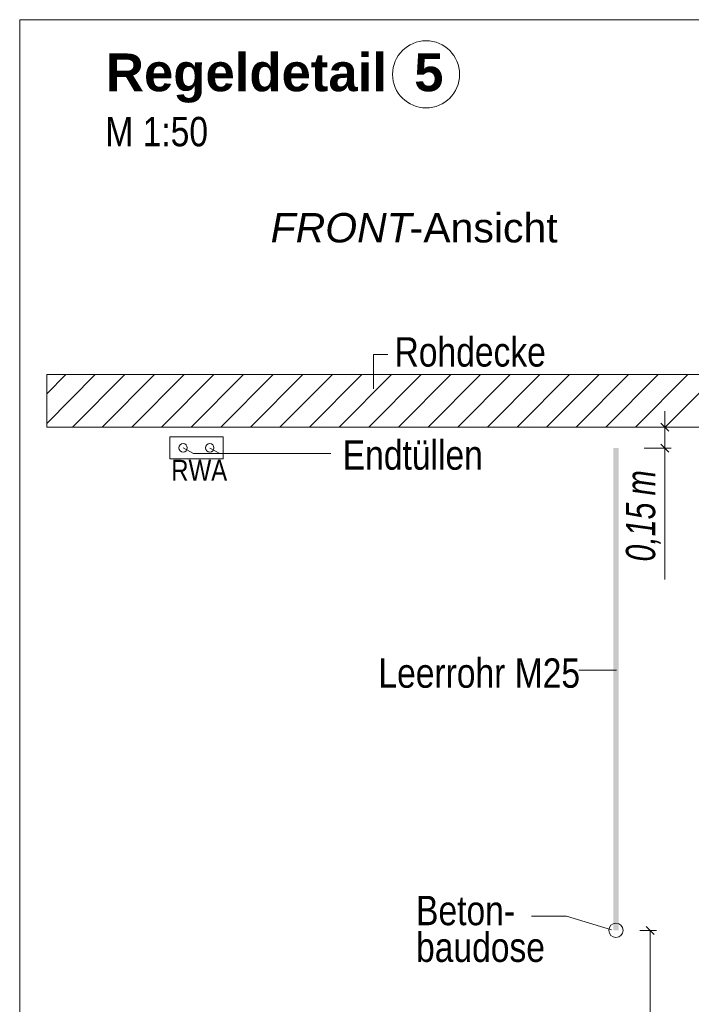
# Model space of a CAD drawing. Extents: x -620 to 300, y 62 to 1112.
# Tile 241 of 256: x 117 to 149, y 855 to 902. Entities that reach past the tile are written whole.
import ezdxf
from ezdxf.lldxf.tags import DXFTag

# ---------------------------------------------------------------- set-up
doc = ezdxf.new("R2010")
doc.units = 0
doc.layers.get('0').update_dxf_attribs({"lineweight": 13})
for name, color, linetype, lineweight, true_color in [('E_Aussparung Bemaßung-A06G9S0H8I', 5, 'Continuous', 9, 0x0000ff), ('E_Betonbaudose', 1, 'Continuous', 13, 0xff0000), ('E_Detail_Beschriftung', 7, 'Continuous', 13, 0x009900), ('E_Detail_Wandschraffur', 7, 'Continuous', 5, 0xc0c0c0), ('E_FT_RWA', 7, 'Continuous', 13, 0xe26e0e), ('E_Leerrohr Beschriftung', 1, 'Continuous', 9, 0xff0000)]:
    doc.layers.add(name, color=color, linetype=linetype, lineweight=lineweight, true_color=true_color)
doc.layers.add('E_Detail_Linie_Text_Bem', color=7, linetype='Continuous', lineweight=13)
doc.styles.get("Standard").update_dxf_attribs({"font": 'ARIALN.TTF'})
tags = doc.linetypes.add('fein_strichliert', pattern=[4, 1, -2, 1]).pattern_tags.tags
tags[8:9] = [DXFTag(74, 4), DXFTag(75, 0), DXFTag(340, '0'), DXFTag(46, 0.0), DXFTag(50, 0.0), DXFTag(44, 0.0), DXFTag(45, 0.0)]
tags[6:7] = [DXFTag(74, 4), DXFTag(75, 0), DXFTag(340, '0'), DXFTag(46, 0.0), DXFTag(50, 0.0), DXFTag(44, 0.0), DXFTag(45, 0.0)]
tags[4:5] = [DXFTag(74, 4), DXFTag(75, 0), DXFTag(340, '0'), DXFTag(46, 0.0), DXFTag(50, 0.0), DXFTag(44, 0.0), DXFTag(45, 0.0)]
tags = doc.linetypes.add('fein_strichliert-A06G9S0L8I', pattern=[4, 1, -2, 1]).pattern_tags.tags
tags[8:9] = [DXFTag(74, 4), DXFTag(75, 0), DXFTag(340, '0'), DXFTag(46, 0.0), DXFTag(50, 0.0), DXFTag(44, 0.0), DXFTag(45, 0.0)]
tags[6:7] = [DXFTag(74, 4), DXFTag(75, 0), DXFTag(340, '0'), DXFTag(46, 0.0), DXFTag(50, 0.0), DXFTag(44, 0.0), DXFTag(45, 0.0)]
tags[4:5] = [DXFTag(74, 4), DXFTag(75, 0), DXFTag(340, '0'), DXFTag(46, 0.0), DXFTag(50, 0.0), DXFTag(44, 0.0), DXFTag(45, 0.0)]

# ---------------------------------------------------------------- blocks, each defined once
blk = doc.blocks.new('Referenz-A06G9S0M8I')
at = {"layer": 'E_Aussparung Bemaßung-A06G9S0H8I', "linetype": 'Continuous', "ltscale": 0.13}
for p, q in [((148.161, 883.063), (148.161, 875.025)), ((148.461, 882.299), (147.161, 882.299)), ((147.97, 882.49), (148.352, 882.108)), ((147.97, 881.49), (148.352, 881.109)), ((148.461, 881.299), (147.161, 881.299)), ((147.652, 858.108), (147.27, 858.49)), ((147.761, 858.299), (146.961, 858.299)), ((147.461, 858.299), (147.461, 844.299))]:
    blk.add_line(p, q, dxfattribs=at)
at = {"layer": 'E_Betonbaudose', "linetype": 'Continuous', "ltscale": 0.13}
for centre, radius in [((125.159, 881.309), 0.2), ((126.434, 881.309), 0.2), ((145.82, 858.299), 0.34)]:
    blk.add_circle(centre, radius, dxfattribs=at)
at = {"layer": 'E_Detail_Linie_Text_Bem', "linetype": 'fein_strichliert-A06G9S0L8I', "ltscale": 0.65}
for p, q in [((180.129, 901.727), (117.359, 901.727)), ((117.359, 901.727), (117.359, 840.41))]:
    blk.add_line(p, q, dxfattribs=at)
at = {"layer": 'E_Detail_Linie_Text_Bem', "color": 0, "linetype": 'Continuous', "ltscale": 0.13}
for p, q in [((134.25, 884.12), (134.25, 885.768)), ((134.25, 885.768), (134.937, 885.768)), ((125.649, 881.038), (125.159, 881.309)), ((125.649, 881.038), (132.218, 881.038)), ((126.906, 881.038), (126.434, 881.299)), ((144.055, 870.713), (145.84, 870.713)), ((141.793, 858.973), (143.453, 858.973)), ((143.453, 858.973), (145.605, 858.332))]:
    blk.add_line(p, q, dxfattribs=at)
at = {"layer": 'E_Detail_Linie_Text_Bem', "linetype": 'Continuous', "ltscale": 0.13}
for p, q in [((169.976, 884.799), (118.649, 884.799)), ((118.649, 884.799), (118.649, 882.299)), ((118.649, 882.299), (129.041, 882.299)), ((118.649, 882.299), (167.476, 882.299)), ((129.041, 882.299), (169.976, 882.299))]:
    blk.add_line(p, q, dxfattribs=at)
blk.add_solid([(145.945, 881.3), (145.945, 858.299), (145.695, 881.299), (145.695, 858.299)], dxfattribs=at)
at = {"layer": 'E_Detail_Wandschraffur', "linetype": 'ByBlock', "ltscale": 0.13}
for p, q in [((118.649, 882.478), (120.97, 884.799)), ((121.299, 882.299), (123.799, 884.799)), ((124.127, 882.299), (126.627, 884.799)), ((126.956, 882.299), (129.456, 884.799)), ((129.784, 882.299), (132.284, 884.799)), ((132.612, 882.299), (135.112, 884.799)), ((135.441, 882.299), (137.941, 884.799)), ((138.269, 882.299), (140.769, 884.799)), ((141.098, 882.299), (143.598, 884.799)), ((143.926, 882.299), (146.426, 884.799)), ((146.755, 882.299), (149.255, 884.799))]:
    blk.add_line(p, q, dxfattribs=at)
at = {"layer": 'E_Detail_Wandschraffur', "linetype": 'fein_strichliert', "ltscale": 0.13}
for p, q in [((118.649, 883.892), (119.556, 884.799)), ((119.885, 882.299), (122.385, 884.799)), ((122.713, 882.299), (125.213, 884.799)), ((125.541, 882.299), (128.041, 884.799)), ((128.37, 882.299), (130.87, 884.799)), ((131.198, 882.299), (133.698, 884.799)), ((134.027, 882.299), (136.527, 884.799)), ((136.855, 882.299), (139.355, 884.799)), ((139.683, 882.299), (142.183, 884.799)), ((142.512, 882.299), (145.012, 884.799)), ((145.34, 882.299), (147.84, 884.799)), ((148.169, 882.299), (150.669, 884.799))]:
    blk.add_line(p, q, dxfattribs=at)
at = {"layer": 'E_FT_RWA', "linetype": 'Continuous', "ltscale": 0.13}
for p, q in [((124.522, 881.834), (127.072, 881.834)), ((124.522, 880.784), (124.522, 881.834)), ((127.072, 880.784), (127.072, 881.834)), ((124.522, 880.784), (127.072, 880.784))]:
    blk.add_line(p, q, dxfattribs=at)
at = {"layer": 'E_Leerrohr Beschriftung', "linetype": 'Continuous', "ltscale": 0.13}
blk.add_circle((136.758, 899.119), 1.6, dxfattribs=at)
at = {"layer": 'E_Aussparung Bemaßung-A06G9S0H8I', "linetype": 'Continuous', "ltscale": 0.13, "char_height": 1.4, "attachment_point": 1, "rotation": 90}
for s, insert in [('{\\W0.9;\\fArial Narrow|b0|i1;m}', (146.295, 879.04)), ('{\\W0.9;\\fArial Narrow|b0|i1;0,15 }', (146.295, 875.887))]:
    blk.add_mtext(s, dxfattribs=dict(at, insert=insert))
at = {"layer": 'E_Detail_Beschriftung', "color": 1, "linetype": 'Continuous', "lineweight": 35, "ltscale": 0.35, "true_color": 0xff0000, "char_height": 1.8, "attachment_point": 1}
for s, insert in [('{\\fArial|b1|i0;Regeldetail}', (121.477, 900.115)), ('{\\fArial|b1|i0;5}', (136.191, 900.115))]:
    blk.add_mtext(s, dxfattribs=dict(at, insert=insert))
at = {"layer": 'E_Detail_Beschriftung', "linetype": 'Continuous', "ltscale": 0.13, "char_height": 1.4, "attachment_point": 1}
for s, insert in [('{\\fArial Narrow;M 1:50}', (121.447, 897.09)), ('{\\fArial Narrow;Rohdecke}', (135.254, 886.585)), ('{\\fArial Narrow;Endtüllen}', (132.778, 881.668)), ('{\\fArial Narrow;Leerrohr M25}', (134.482, 871.269)), ('{\\fArial Narrow;Beton-}', (136.279, 859.945)), ('{\\fArial Narrow;baudose}', (136.279, 858.195))]:
    blk.add_mtext(s, dxfattribs=dict(at, insert=insert))
at = {"layer": 'E_Detail_Beschriftung', "linetype": 'Continuous', "lineweight": -2, "ltscale": 0.25, "char_height": 1.4, "attachment_point": 1}
for s, insert in [('{\\fArial;-Ansicht}', (135.973, 892.505)), ('{\\fArial|b0|i1;FRONT}', (129.337, 892.505))]:
    blk.add_mtext(s, dxfattribs=dict(at, insert=insert))
at = {"layer": 'E_FT_RWA', "linetype": 'ByBlock', "ltscale": 0.13, "insert": (124.593, 880.739), "char_height": 1, "attachment_point": 1}
blk.add_mtext('{\\fArial Narrow;RWA}', dxfattribs=at)

msp = doc.modelspace()

# ---------------------------------------------------------------- block references
at = {"color": 8, "lineweight": 25, "ltscale": 0.25, "true_color": 0x808080}
msp.add_blockref('Referenz-A06G9S0M8I', (0, 0), dxfattribs=at)

doc.saveas('drawing.dxf')
